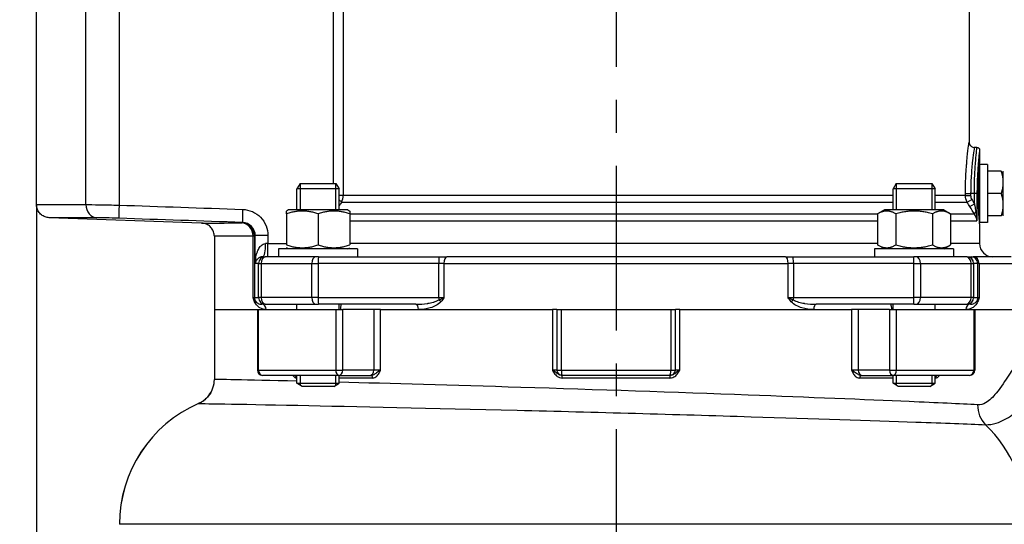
# Model space of a CAD drawing. Header units: millimetres. Extents: x 0 to 5940, y 0 to 4200.
# Tile 35 of 58: x 2070 to 2444, y 1773 to 1965. Entities that reach past the tile are written whole.
import ezdxf

# ---------------------------------------------------------------- set-up
doc = ezdxf.new("R2010")
doc.units = ezdxf.units.MM
doc.header["$LTSCALE"] = 50
doc.linetypes.add('MITTE', pattern=[2, 1.25, -0.25, 0.25, -0.25])
doc.layers.get('DEFPOINTS').update_dxf_attribs({"linetype": 'CONTINUOUS'})
for name, color, linetype in [('02-LINIE-035', 2, 'CONTINUOUS'), ('05-ACHSE', 1, 'MITTE'), ('06-MASSE1', 1, 'CONTINUOUS')]:
    doc.layers.add(name, color=color, linetype=linetype)
doc.styles.add('ACA_NORM', font='ROMANS.SHX')
doc.dimstyles.new('1-10', dxfattribs={"dimscale": 10, "dimtxt": 2.5, "dimasz": 3.5, "dimexe": 1, "dimexo": 0, "dimgap": 1, "dimtad": 1, "dimdec": 0, "dimzin": 0, "dimtxsty": 'ACA_NORM', "dimcen": 0, "dimadec": 0, "dimazin": 0, "dimtfac": 2.4, "dimtdec": 0, "dimtmove": 0, "dimatfit": 3, "dimfxl": 1, "dimtolj": 1, "dimtzin": 0, "dimarcsym": 0})

# ---------------------------------------------------------------- blocks, each defined once
blk = doc.blocks.new('*D1')
at = {"layer": '06-MASSE1', "color": 0, "lineweight": -2}
for p, q in [((2231.74, 2371.69), (1923.55, 2371.69)), ((1933.55, 2336.69), (1933.55, 1672.69)), ((2146.83, 1637.69), (1923.55, 1637.69))]:
    blk.add_line(p, q, dxfattribs=at)
at = {"layer": '06-MASSE1', "color": 0}
for points in [[(1927.71, 2336.69), (1939.38, 2336.69), (1933.55, 2371.69)], [(1927.71, 1672.69), (1939.38, 1672.69), (1933.55, 1637.69)]]:
    blk.add_solid(points, dxfattribs=at)
at = {"layer": 'DEFPOINTS', "color": 0}
for p in [(2231.74, 2371.69), (1933.55, 1637.69), (2146.83, 1637.69)]:
    blk.add_point(p, dxfattribs=at)
at = {"layer": '06-MASSE1', "color": 0, "insert": (1911.05, 2004.69), "char_height": 25, "attachment_point": 5, "rotation": 90, "style": 'ACA_NORM'}
blk.add_mtext('\\A1;a', dxfattribs=at)
blk = doc.blocks.new('*D2')
at = {"layer": '06-MASSE1', "color": 0, "lineweight": -2}
for p, q in [((2256.34, 2475.69), (1833.77, 2475.69)), ((1843.77, 2440.69), (1843.77, 1672.69)), ((2146.83, 1637.69), (1833.77, 1637.69))]:
    blk.add_line(p, q, dxfattribs=at)
at = {"layer": '06-MASSE1', "color": 0}
for points in [[(1837.94, 2440.69), (1849.6, 2440.69), (1843.77, 2475.69)], [(1837.94, 1672.69), (1849.6, 1672.69), (1843.77, 1637.69)]]:
    blk.add_solid(points, dxfattribs=at)
at = {"layer": 'DEFPOINTS', "color": 0}
for p in [(2256.34, 2475.69), (1843.77, 1637.69), (2146.83, 1637.69)]:
    blk.add_point(p, dxfattribs=at)
at = {"layer": '06-MASSE1', "color": 0, "insert": (1821.27, 2056.69), "char_height": 25, "attachment_point": 5, "rotation": 90, "style": 'ACA_NORM'}
blk.add_mtext('\\A1;a1', dxfattribs=at)
blk = doc.blocks.new('*D13')
at = {"layer": '06-MASSE1', "color": 0, "lineweight": -2}
for p, q in [((2076.83, 1894.52), (2076.83, 2677.16)), ((2667.84, 1890.69), (2667.84, 2677.16)), ((2632.84, 2667.16), (2111.83, 2667.16))]:
    blk.add_line(p, q, dxfattribs=at)
at = {"layer": '06-MASSE1', "color": 0}
for points in [[(2111.83, 2673), (2111.83, 2661.33), (2076.83, 2667.16)], [(2632.84, 2673), (2632.84, 2661.33), (2667.84, 2667.16)]]:
    blk.add_solid(points, dxfattribs=at)
at = {"layer": 'DEFPOINTS', "color": 0}
for p in [(2076.83, 2667.16), (2076.83, 1894.52), (2667.84, 1890.69)]:
    blk.add_point(p, dxfattribs=at)
at = {"layer": '06-MASSE1', "color": 0, "insert": (2372.34, 2689.66), "char_height": 25, "attachment_point": 5, "style": 'ACA_NORM'}
blk.add_mtext('\\A1;590', dxfattribs=at)
blk = doc.blocks.new('*D16')
at = {"layer": '06-MASSE1', "color": 0, "lineweight": -2}
for p, q in [((2076.83, 1894.52), (2076.83, 1471.6)), ((3850.34, 1699.19), (3850.34, 1471.6)), ((3815.34, 1481.6), (2111.83, 1481.6))]:
    blk.add_line(p, q, dxfattribs=at)
at = {"layer": '06-MASSE1', "color": 0}
for points in [[(2111.83, 1487.43), (2111.83, 1475.77), (2076.83, 1481.6)], [(3815.34, 1487.43), (3815.34, 1475.77), (3850.34, 1481.6)]]:
    blk.add_solid(points, dxfattribs=at)
at = {"layer": 'DEFPOINTS', "color": 0}
for p in [(2076.83, 1894.52), (3850.34, 1699.19), (2076.83, 1481.6)]:
    blk.add_point(p, dxfattribs=at)
at = {"layer": '06-MASSE1', "color": 0, "insert": (2963.59, 1504.1), "char_height": 25, "attachment_point": 5, "style": 'ACA_NORM'}
blk.add_mtext('\\A1;1775', dxfattribs=at)

msp = doc.modelspace()

# ---------------------------------------------------------------- linework, layer by layer
at = {"layer": '02-LINIE-035'}
for p, q in [((2076.83, 1894.52), (2076.83, 2002.82)), ((2095.55, 1894.5), (2095.55, 2002.69)), ((2108.15, 2002.69), (2108.15, 1894.3)), ((2430.83, 1971.2), (2430.83, 1918.19)), ((2189.51, 1902.49), (2189.51, 1969.69)), ((2193.2, 1969.69), (2193.2, 1897.96)), ((2433.83, 1916.19), (2432.83, 1916.19)), ((2434.83, 1915.19), (2434.83, 1910.19)), ((2431.75, 1907.02), (2431.75, 1907.02)), ((2434.83, 1909.69), (2434.83, 1887.69)), ((2437.83, 1909.69), (2434.83, 1909.69)), ((2437.83, 1909.69), (2437.83, 1887.69)), ((2443.07, 1907.19), (2437.83, 1907.19)), ((2443.83, 1902.94), (2443.83, 1907.19)), ((2176.92, 1902.49), (2175.7, 1900.49)), ((2176.9, 1902.46), (2176.9, 1892.49)), ((2176.92, 1902.49), (2190.47, 1902.49)), ((2190.47, 1902.49), (2191.7, 1900.49)), ((2190.49, 1892.49), (2190.49, 1902.46)), ((2403.2, 1902.49), (2401.97, 1900.49)), ((2403.18, 1902.46), (2403.18, 1892.49)), ((2403.2, 1902.49), (2416.74, 1902.49)), ((2416.74, 1902.49), (2417.97, 1900.49)), ((2416.76, 1892.49), (2416.76, 1902.46)), ((2443.83, 1894.44), (2443.83, 1902.94)), ((2191.7, 1900.49), (2175.7, 1900.49)), ((2175.7, 1892.49), (2175.7, 1900.49)), ((2191.7, 1892.49), (2191.7, 1900.49)), ((2417.97, 1900.49), (2401.97, 1900.49)), ((2401.97, 1892.49), (2401.97, 1900.49)), ((2417.97, 1892.49), (2417.97, 1900.49)), ((2193.2, 1897.96), (2191.7, 1897.96)), ((2192.69, 1895.46), (2401.97, 1895.46)), ((2401.97, 1897.96), (2193.2, 1897.96)), ((2429.45, 1897.96), (2417.97, 1897.96)), ((2417.97, 1895.46), (2430.12, 1895.46)), ((2429.45, 1897.96), (2429.45, 1898.69)), ((2429.45, 1898.69), (2431.43, 1898.69)), ((2429.45, 1897.96), (2431.43, 1897.96)), ((2430.12, 1895.46), (2431.83, 1896.46)), ((2432.84, 1898.69), (2431.43, 1898.69)), ((2431.43, 1898.69), (2431.43, 1897.96)), ((2432.84, 1894.74), (2432.84, 1898.69)), ((2433.83, 1898.69), (2432.84, 1898.69)), ((2433.83, 1898.69), (2433.83, 1888.35)), ((2443.07, 1898.69), (2437.83, 1898.69)), ((2172.45, 1892.49), (2171.7, 1892.06)), ((2171.7, 1890.99), (2171.7, 1892.06)), ((2194.95, 1892.49), (2172.45, 1892.49)), ((2194.95, 1892.49), (2195.7, 1892.06)), ((2195.7, 1892.06), (2195.7, 1890.99)), ((2398.72, 1892.49), (2396.11, 1890.99)), ((2421.22, 1892.49), (2398.72, 1892.49)), ((2421.22, 1892.49), (2423.83, 1890.99)), ((2431.12, 1893.74), (2432.84, 1894.74)), ((2431.83, 1892.54), (2431.83, 1892.54)), ((2443.83, 1890.19), (2443.83, 1894.44)), ((2139.51, 1887.5), (2081.66, 1889.52)), ((2171.7, 1890.99), (2171.7, 1879.2)), ((2183.7, 1890.99), (2183.7, 1879.2)), ((2195.7, 1890.99), (2195.7, 1879.2)), ((2396.11, 1890.85), (2195.7, 1890.85)), ((2195.7, 1888.35), (2396.11, 1888.35)), ((2396.11, 1890.99), (2396.11, 1879.2)), ((2403.04, 1890.99), (2403.04, 1879.2)), ((2416.9, 1890.99), (2416.9, 1879.2)), ((2423.83, 1890.99), (2423.83, 1879.2)), ((2432.89, 1890.85), (2423.83, 1890.85)), ((2423.83, 1888.35), (2433.83, 1888.35)), ((2437.83, 1887.69), (2434.83, 1887.69)), ((2443.07, 1890.19), (2437.83, 1890.19)), ((2434.83, 1887.19), (2434.83, 1879.69)), ((2144.33, 1882.51), (2144.33, 1854.69)), ((2159.04, 1859.19), (2159.04, 1882.53)), ((2159.52, 1882.53), (2159.04, 1882.53)), ((2159.52, 1882.53), (2159.52, 1859.19)), ((2159.87, 1872.19), (2159.87, 1882.72)), ((2164.69, 1882.72), (2159.87, 1882.72)), ((2164.69, 1882.72), (2164.69, 1879.69)), ((2164.69, 1879.69), (2163.79, 1879.69)), ((2164.69, 1879.69), (2171.7, 1879.69)), ((2198.7, 1877.69), (2168.7, 1877.69)), ((2168.7, 1877.69), (2168.7, 1874.69)), ((2172.45, 1877.69), (2171.7, 1878.12)), ((2194.95, 1877.69), (2195.7, 1878.12)), ((2396.11, 1879.69), (2195.7, 1879.69)), ((2198.7, 1877.69), (2198.7, 1874.69)), ((2424.97, 1877.69), (2394.97, 1877.69)), ((2394.97, 1877.69), (2394.97, 1874.69)), ((2398.72, 1877.69), (2396.11, 1879.2)), ((2421.22, 1877.69), (2423.83, 1879.2)), ((2434.83, 1879.69), (2423.83, 1879.69)), ((2424.97, 1877.69), (2424.97, 1874.69)), ((2162.71, 1874.69), (2163.61, 1874.69)), ((2163.97, 1874.69), (2163.61, 1874.69)), ((2182.93, 1874.69), (2163.97, 1874.69)), ((2183.86, 1874.69), (2182.93, 1874.69)), ((2183.86, 1874.69), (2229.62, 1874.69)), ((2229.62, 1874.69), (2232.57, 1874.69)), ((2361.1, 1874.69), (2232.57, 1874.69)), ((2361.1, 1874.69), (2364.05, 1874.69)), ((2364.05, 1874.69), (2409.81, 1874.69)), ((2410.73, 1874.69), (2409.81, 1874.69)), ((2429.69, 1874.69), (2410.73, 1874.69)), ((2430.05, 1874.69), (2429.69, 1874.69)), ((2430.05, 1874.69), (2431.65, 1874.69)), ((2431.65, 1874.69), (2432.37, 1874.69)), ((2446.83, 1874.69), (2432.37, 1874.69)), ((2161.12, 1872.19), (2159.87, 1872.19)), ((2161.12, 1859.19), (2161.12, 1872.19)), ((2161.12, 1872.19), (2162.08, 1872.19)), ((2162.08, 1872.19), (2162.08, 1859.19)), ((2162.08, 1872.19), (2181.3, 1872.19)), ((2181.3, 1859.19), (2181.3, 1872.19)), ((2181.3, 1872.19), (2183.77, 1872.19)), ((2183.77, 1872.19), (2183.77, 1859.19)), ((2229.53, 1872.19), (2183.77, 1872.19)), ((2229.53, 1859.19), (2229.53, 1872.19)), ((2231.5, 1872.19), (2229.53, 1872.19)), ((2231.5, 1872.19), (2362.17, 1872.19)), ((2231.5, 1872.19), (2231.5, 1859.19)), ((2362.17, 1859.19), (2362.17, 1872.19)), ((2364.14, 1872.19), (2362.17, 1872.19)), ((2364.14, 1872.19), (2364.14, 1859.19)), ((2409.9, 1872.19), (2364.14, 1872.19)), ((2409.9, 1859.19), (2409.9, 1872.19)), ((2409.9, 1872.19), (2412.36, 1872.19)), ((2412.36, 1872.19), (2412.36, 1859.19)), ((2412.36, 1872.19), (2431.59, 1872.19)), ((2431.59, 1859.19), (2431.59, 1872.19)), ((2431.59, 1872.19), (2432.55, 1872.19)), ((2432.55, 1872.19), (2432.55, 1859.19)), ((2434.15, 1872.19), (2432.55, 1872.19)), ((2434.15, 1859.19), (2434.15, 1872.19)), ((2434.63, 1872.19), (2434.15, 1872.19)), ((2434.63, 1872.19), (2434.63, 1859.19)), ((2434.63, 1872.19), (2449.33, 1872.19)), ((2159.04, 1859.19), (2159.52, 1859.19)), ((2159.52, 1859.19), (2161.12, 1859.19)), ((2162.08, 1859.19), (2161.12, 1859.19)), ((2181.3, 1859.19), (2162.08, 1859.19)), ((2183.77, 1859.19), (2181.3, 1859.19)), ((2183.77, 1859.19), (2229.53, 1859.19)), ((2229.53, 1859.19), (2231.5, 1859.19)), ((2362.17, 1859.19), (2364.14, 1859.19)), ((2364.14, 1859.19), (2409.9, 1859.19)), ((2412.36, 1859.19), (2409.9, 1859.19)), ((2431.59, 1859.19), (2412.36, 1859.19)), ((2432.55, 1859.19), (2431.59, 1859.19)), ((2432.55, 1859.19), (2434.15, 1859.19)), ((2434.15, 1859.19), (2434.63, 1859.19)), ((2144.33, 1854.69), (2160.65, 1854.69)), ((2144.33, 1854.69), (2144.33, 1828.18)), ((2144.33, 1854.69), (2160.65, 1854.69)), ((2160.65, 1854.69), (2161.08, 1854.69)), ((2160.65, 1854.69), (2160.65, 1831.69)), ((2161.08, 1831.69), (2161.08, 1854.69)), ((2161.08, 1854.69), (2190.41, 1854.69)), ((2163.61, 1856.69), (2162.32, 1856.69)), ((2163.61, 1856.69), (2163.97, 1856.69)), ((2163.97, 1856.69), (2182.93, 1856.69)), ((2175.7, 1854.69), (2175.7, 1856.69)), ((2182.93, 1856.69), (2183.86, 1856.69)), ((2220.82, 1856.69), (2183.86, 1856.69)), ((2190.41, 1854.69), (2193.06, 1854.69)), ((2190.41, 1854.69), (2190.41, 1831.69)), ((2191.7, 1854.69), (2191.7, 1856.69)), ((2193.06, 1831.69), (2193.06, 1854.69)), ((2204.88, 1854.69), (2193.06, 1854.69)), ((2207.46, 1854.69), (2204.88, 1854.69)), ((2204.88, 1854.69), (2204.88, 1831.69)), ((2207.46, 1854.69), (2272.65, 1854.69)), ((2207.46, 1831.69), (2207.46, 1854.69)), ((2207.46, 1854.69), (2221.81, 1854.69)), ((2221.81, 1854.69), (2272.65, 1854.69)), ((2272.65, 1854.69), (2272.65, 1831.69)), ((2274.33, 1854.69), (2272.65, 1854.69)), ((2274.33, 1854.69), (2276.09, 1854.69)), ((2274.33, 1854.69), (2274.33, 1831.69)), ((2276.09, 1831.69), (2276.09, 1854.69)), ((2276.09, 1854.69), (2317.57, 1854.69)), ((2317.57, 1854.69), (2319.33, 1854.69)), ((2317.57, 1854.69), (2317.57, 1831.69)), ((2321.02, 1854.69), (2319.33, 1854.69)), ((2319.33, 1831.69), (2319.33, 1854.69)), ((2321.02, 1854.69), (2386.2, 1854.69)), ((2321.02, 1831.69), (2321.02, 1854.69)), ((2321.02, 1854.69), (2371.86, 1854.69)), ((2371.86, 1854.69), (2386.2, 1854.69)), ((2409.81, 1856.69), (2372.84, 1856.69)), ((2386.2, 1854.69), (2386.2, 1831.69)), ((2388.79, 1854.69), (2386.2, 1854.69)), ((2388.79, 1831.69), (2388.79, 1854.69)), ((2400.61, 1854.69), (2388.79, 1854.69)), ((2400.61, 1854.69), (2403.26, 1854.69)), ((2400.61, 1854.69), (2400.61, 1831.69)), ((2401.97, 1854.69), (2401.97, 1856.69)), ((2403.26, 1831.69), (2403.26, 1854.69)), ((2403.26, 1854.69), (2432.59, 1854.69)), ((2409.81, 1856.69), (2410.73, 1856.69)), ((2410.73, 1856.69), (2429.69, 1856.69)), ((2417.97, 1854.69), (2417.97, 1856.69)), ((2429.69, 1856.69), (2430.05, 1856.69)), ((2431.34, 1856.69), (2430.05, 1856.69)), ((2432.59, 1854.69), (2433.02, 1854.69)), ((2432.59, 1854.69), (2432.59, 1831.69)), ((2433.02, 1854.69), (2449.33, 1854.69)), ((2433.02, 1854.69), (2433.02, 1831.69)), ((2433.02, 1854.69), (2449.33, 1854.69)), ((2160.65, 1831.69), (2161.08, 1831.69)), ((2161.08, 1831.69), (2190.41, 1831.69)), ((2190.41, 1831.69), (2193.06, 1831.69)), ((2204.88, 1831.69), (2193.06, 1831.69)), ((2207.46, 1831.69), (2204.88, 1831.69)), ((2274.33, 1831.69), (2272.65, 1831.69)), ((2274.33, 1831.69), (2276.09, 1831.69)), ((2276.09, 1831.69), (2317.57, 1831.69)), ((2317.57, 1831.69), (2319.33, 1831.69)), ((2321.02, 1831.69), (2319.33, 1831.69)), ((2388.79, 1831.69), (2386.2, 1831.69)), ((2400.61, 1831.69), (2388.79, 1831.69)), ((2400.61, 1831.69), (2403.26, 1831.69)), ((2403.26, 1831.69), (2432.59, 1831.69)), ((2432.59, 1831.69), (2433.02, 1831.69)), ((2191.64, 1829.69), (2162.65, 1829.69)), ((2175.7, 1828.69), (2175.55, 1828.69)), ((2175.7, 1826.72), (2175.7, 1829.69)), ((2176.9, 1829.69), (2176.9, 1825.98)), ((2190.49, 1825.98), (2190.49, 1829.69)), ((2191.64, 1829.69), (2203.46, 1829.69)), ((2191.7, 1826.72), (2191.7, 1829.69)), ((2204.38, 1828.69), (2191.7, 1828.69)), ((2203.46, 1829.69), (2203.78, 1829.69)), ((2276.31, 1829.69), (2276.33, 1829.69)), ((2317.33, 1829.69), (2276.33, 1829.69)), ((2317.22, 1828.69), (2276.44, 1828.69)), ((2401.97, 1828.69), (2389.28, 1828.69)), ((2389.89, 1829.69), (2390.2, 1829.69)), ((2390.2, 1829.69), (2402.02, 1829.69)), ((2401.97, 1826.72), (2401.97, 1829.69)), ((2431.02, 1829.69), (2402.02, 1829.69)), ((2403.18, 1829.69), (2403.18, 1825.98)), ((2416.76, 1825.98), (2416.76, 1829.69)), ((2417.97, 1826.72), (2417.97, 1829.69)), ((2418.12, 1828.69), (2417.97, 1828.69)), ((2175.7, 1826.72), (2191.7, 1826.72)), ((2177.7, 1825.49), (2175.7, 1826.72)), ((2189.7, 1825.49), (2177.7, 1825.49)), ((2189.7, 1825.49), (2191.7, 1826.72)), ((2401.97, 1826.72), (2417.97, 1826.72)), ((2403.97, 1825.49), (2401.97, 1826.72)), ((2415.97, 1825.49), (2403.97, 1825.49)), ((2415.97, 1825.49), (2417.97, 1826.72)), ((2108.34, 1773.19), (2108.3, 1773.19)), ((2452.44, 1773.19), (2108.34, 1773.19))]:
    msp.add_line(p, q, dxfattribs=at)
for centre, radius, start, end in [((2433.83, 1908.13), 1.01, 67.061, 67.0637), ((2433.83, 1908.13), 1.01, 7.6282, 29.4503), ((2433.83, 1889.25), 1.01, 330.5497, 352.3718), ((2439.83, 1879.69), 5, 180, 270), ((2162.65, 1831.69), 2, 180, 270), ((2276.33, 1831.69), 2, 180, 270), ((2317.33, 1831.69), 2, 270, 0), ((2431.02, 1831.69), 2, 270, 0), ((2158.3, 1773.19), 50, 113.4934, 180), ((2158.34, 1773.19), 50, 113.5878, 180)]:
    msp.add_arc(centre, radius, start, end, dxfattribs=at)
for centre, major_axis, ratio, start_param, end_param in [((2189.34, 1897.96), (-3.96, 3.05), 0.021275, 3.722971, 4.092045), ((2189.34, 1897.96), (0, -5), 0.773341, 1.047198, 1.570796), ((2434.48, 1897.96), (3.05, 0.1), 0.985517, 3.107784, 3.629173), ((2099.92, 1894.5), (-0.01, -5), 0.87525, 4.713652, 6.244949), ((2108.32, 1894.3), (-0.17, -5), 0.034879, 4.713583, 6.262886), ((2155.21, 1892.7), (-0.17, -5), 0.034879, 4.713582, 6.262301), ((2434.6, 1891.85), (-1.68, -1.09), 0.36791, 5.229082, 6.156093), ((2154.52, 1882.53), (-0.01, 5), 0.903572, 4.710499, 6.242237), ((2154.52, 1882.53), (2.12, -4.53), 0.999258, 1.133603, 2.668901), ((2158.57, 1884.68), (-3.08, -1.51), 0.682096, 1.543905, 1.660051), ((2162.71, 1879.69), (0, -5), 0.216056, 0, 1.570796), ((2164.52, 1879.69), (0, -5), 0.034899, 0, 1.570796), ((2163.61, 1872.19), (0, 2.5), 0.999391, 0, 1.570796), ((2163.97, 1872.19), (0, 2.5), 0.759194, 0, 1.570796), ((2182.93, 1872.19), (0, 2.5), 0.650865, 0, 1.570796), ((2183.86, 1872.19), (0, 2.5), 0.034899, 0, 1.570796), ((2229.62, 1872.19), (0, 2.5), 0.034899, 0, 1.570796), ((2232.57, 1872.19), (0, 2.5), 0.428436, 0, 1.570796), ((2361.1, 1872.19), (0, 2.5), 0.428436, 4.712389, 6.283185), ((2364.05, 1872.19), (0, 2.5), 0.034899, 4.712389, 6.283185), ((2409.81, 1872.19), (0, 2.5), 0.034899, 4.712389, 6.283185), ((2410.73, 1872.19), (0, 2.5), 0.650865, 4.712389, 6.283185), ((2429.69, 1872.19), (0, 2.5), 0.759194, 4.712389, 6.283185), ((2430.05, 1872.19), (0, 2.5), 0.999391, 4.712389, 6.283185), ((2431.65, 1872.19), (0, 2.5), 0.999391, 4.712389, 6.283185), ((2432.37, 1872.19), (0, 2.5), 0.903572, 4.712389, 6.283185), ((2162.02, 1859.19), (0, 2.5), 0.999391, 1.570796, 1.921566), ((2157.79, 1857.65), (1.86, 0.73), 0.603842, 5.704409, 6.242057), ((2163.61, 1859.19), (0, -2.5), 0.999391, 4.712389, 6.283185), ((2163.97, 1859.19), (0, -2.5), 0.759194, 4.712389, 6.283185), ((2182.93, 1859.19), (0, -2.5), 0.650865, 4.712389, 6.283185), ((2183.86, 1859.19), (0, -2.5), 0.034899, 4.712389, 6.283185), ((2229.62, 1859.19), (0, 2.5), 0.034899, 1.570796, 1.921566), ((2229.47, 1857.65), (1.55, -1.26), 0.292558, 1.225914, 1.763561), ((2364.2, 1857.65), (-1.55, -1.26), 0.292558, 4.519624, 5.057272), ((2364.05, 1859.19), (0, 2.5), 0.034899, 4.361619, 4.712389), ((2409.81, 1859.19), (0, -2.5), 0.034899, 0, 1.570796), ((2410.73, 1859.19), (0, -2.5), 0.650865, 0, 1.570796), ((2429.69, 1859.19), (0, -2.5), 0.759194, 0, 1.570796), ((2430.05, 1859.19), (0, -2.5), 0.999391, 0, 1.570796), ((2435.87, 1857.65), (-1.86, 0.73), 0.603842, 0.041128, 0.578776), ((2431.65, 1859.19), (0, 2.5), 0.999391, 4.361619, 4.712389), ((2162.32, 1854.69), (0, 2), 0.870616, 4.712389, 6.283185), ((2220.82, 1854.69), (0, 2), 0.491963, 4.712389, 6.283185), ((2372.84, 1854.69), (0, 2), 0.491963, 0, 1.570796), ((2431.34, 1854.69), (0, 2), 0.870616, 0, 1.570796), ((2162.65, 1831.69), (0, -2), 0.786996, 4.712389, 6.283185), ((2191.64, 1831.69), (0, -2), 0.616958, 4.712389, 6.283185), ((2191.64, 1831.69), (0, -2), 0.707107, 0, 1.570796), ((2203.46, 1831.69), (0, -2), 0.707107, 0, 1.570796), ((2276.33, 1831.69), (0, -2), 0.120235, 4.712389, 6.283185), ((2317.33, 1831.69), (0, -2), 0.120235, 0, 1.570796), ((2390.2, 1831.69), (0, -2), 0.707107, 4.712389, 6.283185), ((2402.02, 1831.69), (0, -2), 0.707107, 4.712389, 6.283185), ((2402.02, 1831.69), (0, -2), 0.616958, 0, 1.570796), ((2431.02, 1831.69), (0, -2), 0.786996, 0, 1.570796), ((2174.75, 1828.69), (0, 1), 0.795296, 4.712389, 6.283185), ((2203.78, 1828.69), (0, 1), 0.606221, 4.712389, 6.283185), ((2276.31, 1828.69), (0, 1), 0.133697, 4.712389, 6.283185), ((2317.36, 1828.69), (0, 1), 0.133697, 0, 1.570796), ((2389.89, 1828.69), (0, 1), 0.606221, 0, 1.570796), ((2418.91, 1828.69), (0, 1), 0.795296, 0, 1.570796), ((2443.05, 1818.55), (0.45, 9.99), 0.899654, 1.611178, 2.468654), ((2407.34, 1773.19), (0, -50), 0.909469, 1.5843, 2.42805)]:
    msp.add_ellipse(centre, major_axis=major_axis, ratio=ratio, start_param=start_param, end_param=end_param, dxfattribs=at)
for points, knots in [([(2429.45, 1898.69), (2429.45, 1901.28), (2429.52, 1903.8), (2429.65, 1906.17), (2429.72, 1907.34), (2429.8, 1908.48), (2429.88, 1909.54), (2429.93, 1910.15), (2429.98, 1910.74), (2430.03, 1911.31), (2430.07, 1911.7), (2430.1, 1912.07), (2430.14, 1912.44), (2430.14, 1912.45), (2430.14, 1912.47), (2430.14, 1912.49), (2430.32, 1914.29), (2430.5, 1915.71), (2430.63, 1916.69), (2430.63, 1916.7), (2430.63, 1916.7), (2430.63, 1916.71), (2430.7, 1917.2), (2430.75, 1917.57), (2430.78, 1917.82), (2430.81, 1918.06), (2430.83, 1918.19), (2430.83, 1918.19)], [0, 0, 0, 0, 0.1262103, 0.1262103, 0.1262103, 0.1888165, 0.1888165, 0.1888165, 0.2250688, 0.2250688, 0.2250688, 0.25, 0.25, 0.25, 0.2511694, 0.2511694, 0.2511694, 0.375, 0.375, 0.375, 0.3758247, 0.3758247, 0.3758247, 0.4379368, 0.4379368, 0.4379368, 0.4997629, 0.4997629, 0.4997629, 0.4997629]), ([(2430.83, 1918.19), (2430.83, 1917.98), (2430.87, 1917.76), (2431.01, 1917.35), (2431.11, 1917.15), (2431.37, 1916.81), (2431.54, 1916.65), (2431.9, 1916.41), (2432.1, 1916.32), (2432.48, 1916.22), (2432.66, 1916.19), (2432.83, 1916.19)], [0, 0, 0, 0, 0.0647539, 0.0647539, 0.1297738, 0.1297738, 0.1947842, 0.1947842, 0.2597949, 0.2597949, 0.3128471, 0.3128471, 0.3128471, 0.3128471]), ([(2432.83, 1916.19), (2432.83, 1916.19), (2432.81, 1916.08), (2432.78, 1915.86), (2432.74, 1915.63), (2432.69, 1915.3), (2432.63, 1914.86), (2432.5, 1913.99), (2432.32, 1912.7), (2432.13, 1911.07), (2432.04, 1910.26), (2431.95, 1909.38), (2431.86, 1908.43), (2431.78, 1907.48), (2431.7, 1906.46), (2431.63, 1905.4), (2431.5, 1903.28), (2431.43, 1901.01), (2431.43, 1898.69)], [0.500239, 0.500239, 0.500239, 0.500239, 0.5624851, 0.5624851, 0.5624851, 0.6249773, 0.6249773, 0.6249773, 0.75, 0.75, 0.75, 0.8124297, 0.8124297, 0.8124297, 0.8747915, 0.8747915, 0.8747915, 1, 1, 1, 1]), ([(2432.84, 1898.69), (2432.84, 1901.01), (2432.89, 1903.28), (2432.98, 1905.39), (2433.03, 1906.45), (2433.08, 1907.46), (2433.14, 1908.41), (2433.2, 1909.36), (2433.27, 1910.26), (2433.33, 1911.07), (2433.46, 1912.68), (2433.6, 1913.98), (2433.69, 1914.86), (2433.78, 1915.73), (2433.83, 1916.19), (2433.83, 1916.19), (2433.83, 1916.19), (2433.83, 1916.19), (2433.83, 1916.19)], [0, 0, 0, 0, 0.125, 0.125, 0.125, 0.1875052, 0.1875052, 0.1875052, 0.2499997, 0.2499997, 0.2499997, 0.3749938, 0.3749938, 0.3749938, 0.4999996, 0.4999996, 0.4999996, 0.5002256, 0.5002256, 0.5002256, 0.5002256]), ([(2433.83, 1916.19), (2433.94, 1916.19), (2434.05, 1916.17), (2434.25, 1916.1), (2434.35, 1916.05), (2434.53, 1915.92), (2434.6, 1915.84), (2434.72, 1915.66), (2434.77, 1915.56), (2434.82, 1915.37), (2434.83, 1915.28), (2434.83, 1915.19)], [0, 0, 0, 0, 0.0323437, 0.0323437, 0.0648549, 0.0648549, 0.0973601, 0.0973601, 0.1298655, 0.1298655, 0.1564237, 0.1564237, 0.1564237, 0.1564237]), ([(2434.83, 1915.19), (2434.83, 1915.19), (2434.83, 1915.19), (2434.83, 1915.19), (2434.83, 1915.19), (2434.78, 1914.76), (2434.69, 1913.93), (2434.63, 1913.43), (2434.56, 1912.78), (2434.48, 1912), (2434.43, 1911.51), (2434.38, 1910.97), (2434.33, 1910.38), (2434.33, 1910.37), (2434.33, 1910.37), (2434.33, 1910.36), (2434.27, 1909.6), (2434.2, 1908.75), (2434.14, 1907.85), (2434.08, 1906.96), (2434.02, 1906.02), (2433.98, 1905.03), (2433.98, 1905.03), (2433.98, 1905.02), (2433.98, 1905.01), (2433.88, 1903.02), (2433.83, 1900.87), (2433.83, 1898.69)], [0.4997756, 0.4997756, 0.4997756, 0.4997756, 0.5, 0.5, 0.5, 0.6252677, 0.6252677, 0.6252677, 0.7016846, 0.7016846, 0.7016846, 0.75, 0.75, 0.75, 0.750572, 0.750572, 0.750572, 0.8130319, 0.8130319, 0.8130319, 0.875, 0.875, 0.875, 0.8754063, 0.8754063, 0.8754063, 1, 1, 1, 1]), ([(2434.35, 1898.69), (2434.35, 1900.14), (2434.38, 1901.68), (2434.47, 1904.51), (2434.53, 1905.8), (2434.65, 1907.84), (2434.72, 1908.73), (2434.81, 1909.9), (2434.83, 1910.19), (2434.83, 1910.19)], [-3.467243, -3.467243, -3.467243, -3.467243, -3.033837, -3.033837, -2.600432, -2.600432, -2.167027, -2.167027, -1.733622, -1.733622, -1.733622, -1.733622]), ([(2434.83, 1887.19), (2434.83, 1887.19), (2434.81, 1887.48), (2434.72, 1888.65), (2434.65, 1889.54), (2434.53, 1891.58), (2434.47, 1892.87), (2434.38, 1895.71), (2434.35, 1897.25), (2434.35, 1898.69)], [1.733622, 1.733622, 1.733622, 1.733622, 2.167027, 2.167027, 2.600432, 2.600432, 3.033837, 3.033837, 3.467243, 3.467243, 3.467243, 3.467243]), ([(2076.83, 1894.52), (2076.83, 1894.52), (2077.23, 1894.52), (2078.02, 1894.52), (2078.82, 1894.52), (2080.02, 1894.52), (2081.6, 1894.51), (2084.75, 1894.51), (2089.38, 1894.51), (2095.55, 1894.5)], [0.5000171, 0.5000171, 0.5000171, 0.5000171, 0.625, 0.625, 0.625, 0.75, 0.75, 0.75, 1, 1, 1, 1]), ([(2081.66, 1889.52), (2081.12, 1889.54), (2080.58, 1889.65), (2079.56, 1890.03), (2079.08, 1890.31), (2078.24, 1891), (2077.88, 1891.42), (2077.3, 1892.33), (2077.09, 1892.85), (2076.88, 1893.75), (2076.83, 1894.14), (2076.83, 1894.52)], [0, 0, 0, 0, 0.1619919, 0.1619919, 0.3245381, 0.3245381, 0.4870642, 0.4870642, 0.649591, 0.649591, 0.7647988, 0.7647988, 0.7647988, 0.7647988]), ([(2095.55, 1894.5), (2096.8, 1894.5), (2098.65, 1894.48), (2100.83, 1894.44), (2103, 1894.41), (2105.55, 1894.36), (2108.15, 1894.3)], [0, 0, 0, 0, 0.499805, 0.499805, 0.499805, 1, 1, 1, 1]), ([(2155.03, 1892.7), (2157.61, 1892.61), (2160.1, 1891.5), (2161.88, 1889.67), (2163.66, 1887.83), (2164.69, 1885.3), (2164.69, 1882.72)], [0, 0, 0, 0, 0.5, 0.5, 0.5, 1, 1, 1, 1]), ([(2432.84, 1894.74), (2432.88, 1894.49), (2432.93, 1894.24), (2432.98, 1893.99), (2433.13, 1893.27), (2433.27, 1892.56), (2433.42, 1891.85)], [0, 0, 0, 0, 0.25852, 0.25852, 0.25852, 1, 1, 1, 1]), ([(2433.42, 1891.85), (2433.58, 1891.14), (2433.68, 1890.41), (2433.75, 1889.69), (2433.79, 1889.25), (2433.82, 1888.81), (2433.83, 1888.37), (2433.83, 1888.36), (2433.83, 1888.36), (2433.83, 1888.35)], [0, 0, 0, 0, 0.619491, 0.619491, 0.619491, 0.995284, 0.995284, 0.995284, 1, 1, 1, 1]), ([(2099.75, 1889.5), (2093.79, 1889.51), (2089.31, 1889.51), (2086.26, 1889.52), (2084.74, 1889.52), (2083.57, 1889.52), (2082.81, 1889.52), (2082.04, 1889.52), (2081.66, 1889.52), (2081.66, 1889.52)], [0, 0, 0, 0, 0.25, 0.25, 0.25, 0.375, 0.375, 0.375, 0.4999829, 0.4999829, 0.4999829, 0.4999829]), ([(2108.15, 1889.31), (2106.42, 1889.37), (2104.72, 1889.42), (2103.27, 1889.45), (2102.61, 1889.46), (2102.01, 1889.48), (2101.46, 1889.48), (2100.79, 1889.49), (2100.21, 1889.5), (2099.75, 1889.5)], [0, 0, 0, 0, 0.499378, 0.499378, 0.499378, 0.724627, 0.724627, 0.724627, 1, 1, 1, 1]), ([(2139.51, 1887.5), (2139.51, 1887.5), (2139.51, 1887.5), (2139.51, 1887.5), (2139.51, 1887.5), (2139.83, 1887.5), (2140.48, 1887.5), (2141.13, 1887.51), (2142.1, 1887.51), (2143.37, 1887.51), (2145.91, 1887.51), (2149.67, 1887.52), (2154.69, 1887.53)], [0.4995978, 0.4995978, 0.4995978, 0.4995978, 0.4999988, 0.4999988, 0.4999988, 0.6250046, 0.6250046, 0.6250046, 0.75, 0.75, 0.75, 1, 1, 1, 1]), ([(2144.33, 1882.51), (2144.33, 1883.05), (2144.24, 1883.59), (2143.9, 1884.62), (2143.64, 1885.11), (2142.98, 1885.97), (2142.57, 1886.35), (2141.67, 1886.96), (2141.17, 1887.19), (2140.28, 1887.43), (2139.89, 1887.49), (2139.51, 1887.5)], [0, 0, 0, 0, 0.1619919, 0.1619919, 0.3245381, 0.3245381, 0.4870642, 0.4870642, 0.6495911, 0.6495911, 0.7647988, 0.7647988, 0.7647988, 0.7647988]), ([(2159.87, 1882.72), (2159.87, 1884.01), (2159.35, 1885.28), (2157.56, 1887.11), (2156.32, 1887.66), (2155.03, 1887.7)], [0, 0, 0, 0, 0.5, 0.5, 1, 1, 1, 1]), ([(2159.04, 1882.53), (2154.18, 1882.52), (2150.54, 1882.52), (2148.07, 1882.51), (2146.84, 1882.51), (2145.9, 1882.51), (2145.27, 1882.51), (2144.65, 1882.51), (2144.33, 1882.51), (2144.33, 1882.51), (2144.33, 1882.51), (2144.33, 1882.51), (2144.33, 1882.51)], [0, 0, 0, 0, 0.25, 0.25, 0.25, 0.375, 0.375, 0.375, 0.5, 0.5, 0.5, 0.500401, 0.500401, 0.500401, 0.500401]), ([(2159.87, 1872.19), (2159.89, 1873.03), (2159.97, 1873.87), (2160.14, 1874.7), (2160.26, 1875.33), (2160.43, 1875.96), (2160.67, 1876.58), (2160.72, 1876.73), (2160.79, 1876.87), (2160.85, 1877.02), (2161.09, 1877.56), (2161.38, 1878.08), (2161.77, 1878.55), (2161.86, 1878.67), (2161.96, 1878.78), (2162.07, 1878.88), (2162.52, 1879.33), (2163.1, 1879.69), (2163.79, 1879.69)], [0, 0, 0, 0, 0.282947, 0.282947, 0.282947, 0.5, 0.5, 0.5, 0.553468, 0.553468, 0.553468, 0.75, 0.75, 0.75, 0.797842, 0.797842, 0.797842, 1, 1, 1, 1]), ([(2162.71, 1874.69), (2162.27, 1874.69), (2161.96, 1874.6), (2161.71, 1874.5), (2161.67, 1874.49), (2161.63, 1874.47), (2161.59, 1874.45), (2161.57, 1874.44), (2161.55, 1874.43), (2161.52, 1874.42), (2161.43, 1874.38), (2161.34, 1874.33), (2161.26, 1874.28), (2161.01, 1874.13), (2160.82, 1873.97), (2160.66, 1873.8), (2160.6, 1873.75), (2160.55, 1873.69), (2160.5, 1873.63), (2160.34, 1873.43), (2160.21, 1873.23), (2160.12, 1873.03), (2159.98, 1872.75), (2159.9, 1872.47), (2159.87, 1872.19)], [0, 0, 0, 0, 0.151458, 0.151458, 0.151458, 0.174623, 0.174623, 0.174623, 0.189563, 0.189563, 0.189563, 0.25, 0.25, 0.25, 0.437254, 0.437254, 0.437254, 0.5, 0.5, 0.5, 0.712215, 0.712215, 0.712215, 1, 1, 1, 1]), ([(2159.59, 1857.65), (2159.4, 1858.14), (2159.22, 1858.66), (2159.04, 1859.18), (2159.04, 1859.18), (2159.04, 1859.19), (2159.04, 1859.19)], [0, 0, 0, 0, 0.99332, 0.99332, 0.99332, 1, 1, 1, 1]), ([(2159.04, 1859.19), (2159.04, 1859.19), (2159.04, 1859.19), (2159.04, 1859.19), (2159.34, 1858.9), (2159.54, 1858.62), (2159.67, 1858.33)], [0, 0, 0, 0, 0.00645, 0.00645, 0.00645, 1, 1, 1, 1]), ([(2164.06, 1854.69), (2163.21, 1854.69), (2162.41, 1854.89), (2161.64, 1855.32), (2161.26, 1855.53), (2160.88, 1855.81), (2160.53, 1856.18), (2160.18, 1856.54), (2159.85, 1856.99), (2159.59, 1857.65)], [0, 0, 0, 0, 0.5, 0.5, 0.5, 0.75, 0.75, 0.75, 1, 1, 1, 1]), ([(2159.67, 1858.33), (2159.84, 1857.93), (2160.03, 1857.71), (2160.23, 1857.52), (2160.24, 1857.5), (2160.26, 1857.49), (2160.27, 1857.48), (2160.47, 1857.29), (2160.68, 1857.15), (2160.89, 1857.04), (2160.9, 1857.03), (2160.91, 1857.03), (2160.93, 1857.02), (2161.37, 1856.79), (2161.84, 1856.69), (2162.32, 1856.69)], [0, 0, 0, 0, 0.234382, 0.234382, 0.234382, 0.25, 0.25, 0.25, 0.486601, 0.486601, 0.486601, 0.5, 0.5, 0.5, 1, 1, 1, 1]), ([(2220.82, 1856.69), (2222.31, 1856.69), (2223.79, 1856.8), (2225.26, 1857.02), (2225.31, 1857.03), (2225.35, 1857.04), (2225.4, 1857.04), (2226.09, 1857.15), (2226.77, 1857.29), (2227.45, 1857.48), (2227.5, 1857.49), (2227.55, 1857.51), (2227.6, 1857.52), (2228.27, 1857.71), (2228.94, 1857.93), (2229.53, 1858.33)], [0, 0, 0, 0, 0.5, 0.5, 0.5, 0.515316, 0.515316, 0.515316, 0.75, 0.75, 0.75, 0.766696, 0.766696, 0.766696, 1, 1, 1, 1]), ([(2230.34, 1857.65), (2229.82, 1856.99), (2229.15, 1856.55), (2228.45, 1856.19), (2227.75, 1855.82), (2227.03, 1855.55), (2226.29, 1855.33), (2224.82, 1854.9), (2223.31, 1854.69), (2221.81, 1854.69)], [0, 0, 0, 0, 0.25, 0.25, 0.25, 0.5, 0.5, 0.5, 1, 1, 1, 1]), ([(2229.53, 1858.33), (2230.2, 1858.62), (2230.86, 1858.9), (2231.48, 1859.19), (2231.49, 1859.19), (2231.49, 1859.19), (2231.5, 1859.19)], [0, 0, 0, 0, 0.99355, 0.99355, 0.99355, 1, 1, 1, 1]), ([(2231.5, 1859.19), (2231.49, 1859.19), (2231.49, 1859.18), (2231.49, 1859.18), (2231.11, 1858.66), (2230.74, 1858.14), (2230.34, 1857.65)], [0, 0, 0, 0, 0.00668, 0.00668, 0.00668, 1, 1, 1, 1]), ([(2363.33, 1857.65), (2362.93, 1858.14), (2362.55, 1858.66), (2362.18, 1859.18), (2362.17, 1859.18), (2362.17, 1859.19), (2362.17, 1859.19)], [0, 0, 0, 0, 0.99332, 0.99332, 0.99332, 1, 1, 1, 1]), ([(2362.17, 1859.19), (2362.17, 1859.19), (2362.18, 1859.19), (2362.18, 1859.19), (2362.8, 1858.9), (2363.46, 1858.62), (2364.13, 1858.33)], [0, 0, 0, 0, 0.00645, 0.00645, 0.00645, 1, 1, 1, 1]), ([(2371.86, 1854.69), (2370.35, 1854.69), (2368.86, 1854.89), (2367.4, 1855.32), (2366.67, 1855.53), (2365.93, 1855.81), (2365.23, 1856.18), (2364.53, 1856.54), (2363.85, 1856.99), (2363.33, 1857.65)], [0, 0, 0, 0, 0.5, 0.5, 0.5, 0.75, 0.75, 0.75, 1, 1, 1, 1]), ([(2364.13, 1858.33), (2364.72, 1857.93), (2365.41, 1857.71), (2366.08, 1857.52), (2366.13, 1857.5), (2366.17, 1857.49), (2366.22, 1857.48), (2366.9, 1857.29), (2367.6, 1857.15), (2368.29, 1857.04), (2368.33, 1857.03), (2368.37, 1857.03), (2368.41, 1857.02), (2369.88, 1856.79), (2371.36, 1856.69), (2372.84, 1856.69)], [0, 0, 0, 0, 0.234382, 0.234382, 0.234382, 0.25, 0.25, 0.25, 0.486601, 0.486601, 0.486601, 0.5, 0.5, 0.5, 1, 1, 1, 1]), ([(2434.07, 1857.65), (2433.82, 1856.99), (2433.49, 1856.55), (2433.14, 1856.19), (2432.79, 1855.82), (2432.42, 1855.55), (2432.04, 1855.33), (2431.27, 1854.9), (2430.45, 1854.69), (2429.6, 1854.69)], [0, 0, 0, 0, 0.25, 0.25, 0.25, 0.5, 0.5, 0.5, 1, 1, 1, 1]), ([(2431.34, 1856.69), (2431.83, 1856.69), (2432.3, 1856.8), (2432.74, 1857.02), (2432.76, 1857.03), (2432.77, 1857.04), (2432.78, 1857.04), (2432.99, 1857.15), (2433.2, 1857.29), (2433.4, 1857.48), (2433.41, 1857.49), (2433.43, 1857.51), (2433.44, 1857.52), (2433.64, 1857.71), (2433.83, 1857.93), (2434, 1858.33)], [0, 0, 0, 0, 0.5, 0.5, 0.5, 0.515316, 0.515316, 0.515316, 0.75, 0.75, 0.75, 0.766696, 0.766696, 0.766696, 1, 1, 1, 1]), ([(2434, 1858.33), (2434.12, 1858.62), (2434.33, 1858.9), (2434.62, 1859.19), (2434.62, 1859.19), (2434.63, 1859.19), (2434.63, 1859.19)], [0, 0, 0, 0, 0.99355, 0.99355, 0.99355, 1, 1, 1, 1]), ([(2434.63, 1859.19), (2434.63, 1859.19), (2434.63, 1859.18), (2434.62, 1859.18), (2434.45, 1858.66), (2434.27, 1858.14), (2434.07, 1857.65)], [0, 0, 0, 0, 0.00668, 0.00668, 0.00668, 1, 1, 1, 1]), ([(2192.41, 1856.69), (2192.44, 1856.69), (2192.45, 1856.65), (2192.43, 1856.43), (2192.38, 1856.22), (2192.28, 1855.79), (2192.24, 1855.59), (2192.19, 1855.23), (2192.17, 1855.07), (2192.16, 1854.83), (2192.15, 1854.76), (2192.15, 1854.69)], [0.3313934, 0.3313934, 0.3313934, 0.3313934, 0.4195606, 0.4195606, 0.5565138, 0.5565138, 0.649727, 0.649727, 0.7107946, 0.7107946, 0.7354672, 0.7354672, 0.7354672, 0.7354672]), ([(2401.51, 1854.69), (2401.51, 1854.76), (2401.51, 1854.84), (2401.5, 1855.06), (2401.48, 1855.2), (2401.44, 1855.52), (2401.4, 1855.69), (2401.32, 1856.06), (2401.27, 1856.26), (2401.21, 1856.58), (2401.21, 1856.68), (2401.25, 1856.69), (2401.25, 1856.69), (2401.25, 1856.69)], [0.7354672, 0.7354672, 0.7354672, 0.7354672, 0.7615757, 0.7615757, 0.8141673, 0.8141673, 0.8899261, 0.8899261, 1.0068289, 1.0068289, 1.136523, 1.136523, 1.142617, 1.142617, 1.142617, 1.142617]), ([(2207.46, 1831.69), (2206.97, 1831.34), (2206.4, 1830.99), (2205.51, 1830.39), (2205.16, 1830.14), (2204.59, 1829.86), (2204.38, 1829.78), (2204.03, 1829.71), (2203.9, 1829.69), (2203.78, 1829.69)], [-0.0007734, -0.0007734, -0.0007734, -0.0007734, 0.1813834, 0.1813834, 0.345581, 0.345581, 0.4482045, 0.4482045, 0.5123442, 0.5123442, 0.5123442, 0.5123442]), ([(2204.38, 1828.69), (2204.55, 1828.69), (2204.72, 1828.71), (2205.16, 1828.82), (2205.42, 1828.94), (2206.04, 1829.37), (2206.38, 1829.74), (2206.97, 1830.63), (2207.22, 1831.17), (2207.46, 1831.69)], [-0.5123442, -0.5123442, -0.5123442, -0.5123442, -0.4482045, -0.4482045, -0.345581, -0.345581, -0.1813834, -0.1813834, 0.0007734, 0.0007734, 0.0007734, 0.0007734]), ([(2272.65, 1831.69), (2272.95, 1831.17), (2273.25, 1830.63), (2273.98, 1829.74), (2274.39, 1829.37), (2275.16, 1828.94), (2275.48, 1828.82), (2276.02, 1828.71), (2276.23, 1828.69), (2276.44, 1828.69)], [-0.5131175, -0.5131175, -0.5131175, -0.5131175, -0.3309608, -0.3309608, -0.1667632, -0.1667632, -0.0641397, -0.0641397, 0, 0, 0, 0]), ([(2276.31, 1829.69), (2276.17, 1829.69), (2276.02, 1829.71), (2275.65, 1829.78), (2275.43, 1829.86), (2274.86, 1830.14), (2274.55, 1830.39), (2273.77, 1830.99), (2273.25, 1831.34), (2272.65, 1831.69)], [0, 0, 0, 0, 0.0641397, 0.0641397, 0.1667632, 0.1667632, 0.3309608, 0.3309608, 0.5131175, 0.5131175, 0.5131175, 0.5131175]), ([(2317.22, 1828.69), (2317.43, 1828.69), (2317.64, 1828.71), (2318.19, 1828.82), (2318.5, 1828.94), (2319.28, 1829.37), (2319.69, 1829.74), (2320.42, 1830.63), (2320.72, 1831.17), (2321.02, 1831.69)], [-0.5123442, -0.5123442, -0.5123442, -0.5123442, -0.4482045, -0.4482045, -0.345581, -0.345581, -0.1813833, -0.1813833, 0.0007734, 0.0007734, 0.0007734, 0.0007734]), ([(2321.02, 1831.69), (2320.42, 1831.34), (2319.9, 1830.99), (2319.12, 1830.39), (2318.8, 1830.14), (2318.24, 1829.86), (2318.02, 1829.78), (2317.64, 1829.71), (2317.5, 1829.69), (2317.36, 1829.69)], [-0.0007734, -0.0007734, -0.0007734, -0.0007734, 0.1813833, 0.1813833, 0.345581, 0.345581, 0.4482045, 0.4482045, 0.5123442, 0.5123442, 0.5123442, 0.5123442]), ([(2386.2, 1831.69), (2386.45, 1831.17), (2386.69, 1830.63), (2387.29, 1829.74), (2387.62, 1829.37), (2388.25, 1828.94), (2388.51, 1828.82), (2388.94, 1828.71), (2389.11, 1828.69), (2389.28, 1828.69)], [-0.5131175, -0.5131175, -0.5131175, -0.5131175, -0.3309608, -0.3309608, -0.1667632, -0.1667632, -0.0641397, -0.0641397, 0, 0, 0, 0]), ([(2389.89, 1829.69), (2389.76, 1829.69), (2389.63, 1829.71), (2389.29, 1829.78), (2389.08, 1829.86), (2388.51, 1830.14), (2388.15, 1830.39), (2387.27, 1830.99), (2386.69, 1831.34), (2386.2, 1831.69)], [0, 0, 0, 0, 0.0641397, 0.0641397, 0.1667632, 0.1667632, 0.3309608, 0.3309608, 0.5131175, 0.5131175, 0.5131175, 0.5131175]), ([(2448.87, 1833.19), (2448.33, 1833.19), (2447.29, 1831.88), (2444.59, 1827.88), (2443.02, 1825.33), (2439.93, 1821.49), (2438.61, 1820.1), (2436.15, 1818.77), (2435.13, 1818.5), (2434.06, 1818.55)], [-6.26999, -6.26999, -6.26999, -6.26999, -4.044144, -4.044144, -2.037747, -2.037747, -0.783749, -0.783749, 0, 0, 0, 0]), ([(2138.33, 1819.01), (2138.57, 1819.12), (2138.84, 1819.24), (2139.48, 1819.6), (2139.86, 1819.82), (2140.74, 1820.48), (2141.25, 1820.91), (2142.37, 1822.17), (2142.99, 1823.02), (2143.92, 1825.13), (2144.24, 1826.33), (2144.33, 1827.77), (2144.33, 1827.98), (2144.33, 1828.18)], [43.4194718, 43.4194718, 43.4194718, 43.4194718, 43.42636761, 43.42636761, 43.43326342, 43.43326342, 43.44015923, 43.44015923, 43.44705504, 43.44705504, 43.45298552, 43.45298552, 43.45395085, 43.45395085, 43.45395085, 43.45395085]), ([(2174.11, 1829.69), (2174.26, 1829.47), (2174.42, 1829.27), (2174.77, 1828.94), (2174.96, 1828.82), (2175.29, 1828.71), (2175.42, 1828.69), (2175.55, 1828.69)], [-0.266037, -0.266037, -0.266037, -0.266037, -0.1667632, -0.1667632, -0.0641397, -0.0641397, 0, 0, 0, 0]), ([(2418.12, 1828.69), (2418.24, 1828.69), (2418.37, 1828.71), (2418.7, 1828.82), (2418.9, 1828.94), (2419.25, 1829.27), (2419.41, 1829.47), (2419.55, 1829.69)], [-0.5123442, -0.5123442, -0.5123442, -0.5123442, -0.4482045, -0.4482045, -0.345581, -0.345581, -0.2463072, -0.2463072, -0.2463072, -0.2463072]), ([(2434.06, 1818.55), (2427.41, 1818.87), (2418.56, 1819.28), (2391.28, 1820.47), (2370.05, 1821.34), (2319.55, 1823.23), (2289.14, 1824.26), (2234.87, 1825.93), (2210.92, 1826.59), (2191.73, 1827.08)], [0, 0, 0, 0, 4.873879, 4.873879, 12.672086, 12.672086, 21.951495, 21.951495, 30.370579, 30.370579, 30.370579, 30.370579]), ([(2143.01, 1823.21), (2142.99, 1823.17), (2142.96, 1823.13), (2142.41, 1822.19), (2141.85, 1821.55), (2140.89, 1820.6), (2140.46, 1820.27), (2139.74, 1819.76), (2139.43, 1819.58), (2138.9, 1819.29), (2138.68, 1819.18), (2138.45, 1819.08), (2138.41, 1819.06), (2138.37, 1819.05)], [-13.6147972, -13.6147972, -13.6147972, -13.6147972, -13.6112932, -13.6112932, -13.5370268, -13.5370268, -13.4627604, -13.4627604, -13.3884939, -13.3884939, -13.3142275, -13.3142275, -13.2991916, -13.2991916, -13.2991916, -13.2991916]), ([(2437.1, 1810.99), (2438.43, 1810.95), (2439.82, 1811.17), (2443.33, 1812.28), (2445.39, 1813.44), (2450.16, 1816.64), (2452.56, 1818.77), (2456.54, 1822.1), (2458, 1823.19), (2458.84, 1823.19)], [0, 0, 0, 0, 0.783749, 0.783749, 2.037747, 2.037747, 4.044144, 4.044144, 6.26999, 6.26999, 6.26999, 6.26999]), ([(2138.33, 1819.01), (2138.41, 1819.04), (2152.12, 1818.82), (2176.07, 1818.34), (2197.56, 1817.91), (2227.09, 1817.27), (2259.27, 1816.48), (2288.68, 1815.75), (2319.99, 1814.89), (2348.13, 1814.03), (2371.78, 1813.31), (2393.48, 1812.59), (2410.61, 1811.98), (2421.32, 1811.6), (2430.33, 1811.26), (2437.1, 1810.99)], [-43.419472, -43.419472, -43.419472, -43.419472, -32.103227, -32.103227, -32.103227, -21.951495, -21.951495, -21.951495, -12.672086, -12.672086, -12.672086, -4.873879, -4.873879, -4.873879, 0, 0, 0, 0])]:
    msp.add_open_spline(points, degree=3, knots=knots, dxfattribs=at)
for points in [[(2430.83, 1918.19), (2430.83, 1918.19), (2430.83, 1918.19), (2430.83, 1918.19)], [(2432.83, 1916.19), (2432.83, 1916.19), (2432.83, 1916.19), (2432.83, 1916.19)], [(2433.83, 1916.19), (2433.83, 1916.19), (2433.83, 1916.19), (2433.83, 1916.19)], [(2434.83, 1915.19), (2434.83, 1915.19), (2434.83, 1915.19), (2434.83, 1915.19)], [(2192.69, 1895.46), (2192.36, 1895.02), (2192.03, 1894.59), (2191.7, 1894.15)], [(2430.12, 1895.46), (2429.68, 1896.22), (2429.45, 1897.08), (2429.45, 1897.96)], [(2431.12, 1893.74), (2430.79, 1894.31), (2430.45, 1894.89), (2430.12, 1895.46)], [(2431.83, 1896.46), (2432.17, 1895.89), (2432.5, 1895.31), (2432.84, 1894.74)], [(2076.83, 1894.52), (2076.83, 1894.52), (2076.83, 1894.52), (2076.83, 1894.52)], [(2108.15, 1894.3), (2123.78, 1893.77), (2139.4, 1893.23), (2155.03, 1892.7)], [(2432.89, 1890.85), (2432.3, 1891.76), (2431.7, 1892.74), (2431.12, 1893.74)], [(2155.03, 1887.7), (2139.4, 1888.24), (2123.78, 1888.77), (2108.15, 1889.31)], [(2154.69, 1887.53), (2154.81, 1887.58), (2154.92, 1887.64), (2155.03, 1887.7)], [(2433.83, 1888.35), (2433.74, 1889.19), (2433.44, 1890.03), (2432.89, 1890.85)], [(2175.71, 1827.49), (2155.64, 1827.98), (2144.36, 1828.21), (2144.33, 1828.18)], [(2138.37, 1819.05), (2138.35, 1819.04), (2138.33, 1819.02), (2138.33, 1819.01)]]:
    msp.add_open_spline(points, degree=3, dxfattribs=at)
for points, weights in [([(2443.83, 1902.94), (2443.83, 1904.91), (2443.07, 1907.19)], [1.71319739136, 1.71319739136, 1.59019535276]), ([(2443.07, 1898.69), (2443.83, 1900.97), (2443.83, 1902.94)], [1.59019535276, 1.71319739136, 1.71319739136]), ([(2443.83, 1894.44), (2443.83, 1896.41), (2443.07, 1898.69)], [1.71319739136, 1.71319739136, 1.59019535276]), ([(2183.7, 1890.99), (2177.7, 1892.99), (2171.7, 1890.99)], [1, 1.15470053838, 1]), ([(2195.7, 1890.99), (2189.7, 1892.99), (2183.7, 1890.99)], [1, 1.15470053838, 1]), ([(2403.04, 1890.99), (2399.58, 1892.99), (2396.11, 1890.99)], [1, 1.15470053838, 1]), ([(2416.9, 1890.99), (2409.97, 1892.99), (2403.04, 1890.99)], [1, 1.15470053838, 1]), ([(2423.83, 1890.99), (2420.36, 1892.99), (2416.9, 1890.99)], [1, 1.15470053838, 1]), ([(2443.07, 1890.19), (2443.83, 1892.47), (2443.83, 1894.44)], [1.59019535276, 1.71319739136, 1.71319739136]), ([(2171.7, 1879.2), (2177.7, 1877.2), (2183.7, 1879.2)], [1, 1.15470053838, 1]), ([(2183.7, 1879.2), (2189.7, 1877.2), (2195.7, 1879.2)], [1, 1.15470053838, 1]), ([(2396.11, 1879.2), (2399.58, 1877.2), (2403.04, 1879.2)], [1, 1.15470053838, 1]), ([(2403.04, 1879.2), (2409.97, 1877.2), (2416.9, 1879.2)], [1, 1.15470053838, 1]), ([(2416.9, 1879.2), (2420.36, 1877.2), (2423.83, 1879.2)], [1, 1.15470053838, 1])]:
    msp.add_rational_spline(points, weights, degree=2, dxfattribs=at)
at = {"layer": '05-ACHSE'}
msp.add_line((2296.83, 2509.25), (2296.83, 1614.2), dxfattribs=at)

# ---------------------------------------------------------------- dimensions: what is measured, and where the dimension line sits
at = {"layer": '06-MASSE1'}
for base, p1, picture, middle in [((2076.83, 2667.16), (2667.84, 1890.69), '*D13', (2372.34, 2689.66)), ((2076.83, 1481.6), (3850.34, 1699.19), '*D16', (2963.59, 1504.1))]:
    dim = msp.add_linear_dim(base=base, p1=p1, p2=(2076.83, 1894.52), dimstyle='1-10', override={"dimrnd": 5}, dxfattribs=at)
    dim.commit()
    dim.dimension.update_dxf_attribs({"geometry": picture, "text_midpoint": middle})
for base, p1, text, picture, middle in [((1843.77, 1637.69), (2256.34, 2475.69), 'a1', '*D2', (1821.27, 2056.69)), ((1933.55, 1637.69), (2231.74, 2371.69), 'a', '*D1', (1911.05, 2004.69))]:
    dim = msp.add_linear_dim(base=base, p1=p1, p2=(2146.83, 1637.69), angle=90, text=text, dimstyle='1-10', override={"dimrnd": 10}, dxfattribs=at)
    dim.commit()
    dim.dimension.update_dxf_attribs({"geometry": picture, "text_midpoint": middle})

doc.saveas('drawing.dxf')
